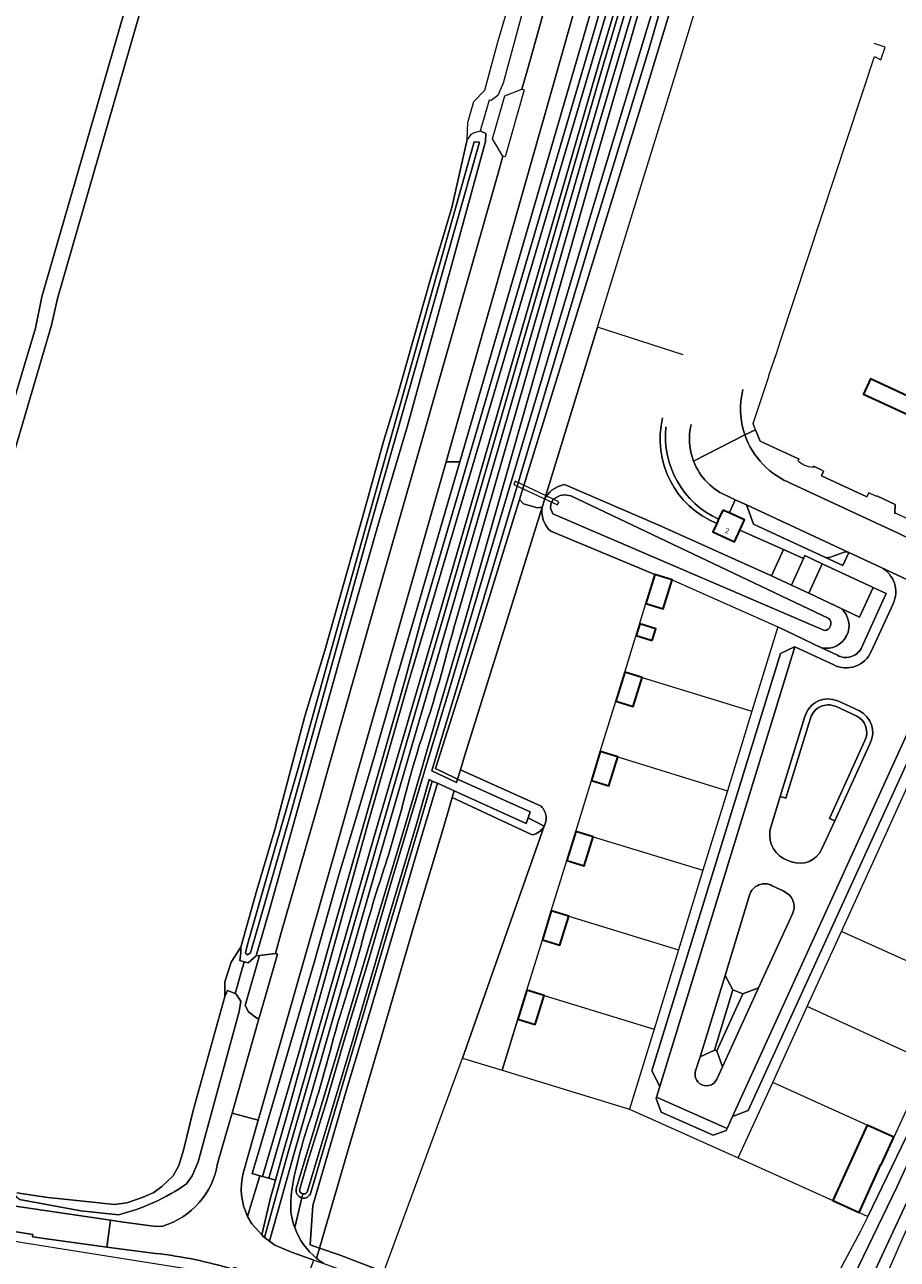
# Model space of a CAD drawing. Extents: x 151587 to 155483, y 462503 to 464608.
# Tile 20 of 236: x 152103 to 152250, y 464142 to 464350. Entities that reach past the tile are written whole.
import ezdxf
from ezdxf.enums import TextEntityAlignment as Align

# ---------------------------------------------------------------- set-up
doc = ezdxf.new("R2010")
doc.units = 0
doc.header["$LTSCALE"] = 0.5
for name, color, linetype, lineweight in [('B-RO-GR-BEPLANTING_CULTUUR_BOSPLANTSOEN-GV', 251, 'CONTINUOUS', 18), ('B-RO-GR-GRAS-GV', 251, 'CONTINUOUS', 13), ('B-RO-GR-GROENVOORZIENING-GV', 251, 'CONTINUOUS', 18), ('B-RO-GR-HAAG-GV', 251, 'CONTINUOUS', 13), ('B-RO-GR-HOUTWAL-GV', 251, 'CONTINUOUS', 13), ('B-RO-IE-TERREINAFSCHEIDING_KUNSTMATIG_HEKWERK-G', 251, 'IE-TERREINAFSCHEIDING-KUNSTMATIG', 18), ('B-RO-IE-TERREINAFSCHEIDING_KUNSTMATIG_MUUR-G', 251, 'IE-TERREINAFSCHEIDING-KUNSTMATIG-DICHT', 18), ('B-RO-KW-KUNSTWERK_DUIKER-GV', 251, 'CONTINUOUS', 18), ('B-RO-OG-BEBOUWING-GV', 6, 'CONTINUOUS', 35), ('B-RO-OG-BEBOUWING-T18', 1, 'CONTINUOUS', 18), ('B-RO-OG-TERREIN_CULTUURSCHEIDING-GV', 251, 'CONTINUOUS', 18), ('B-RO-OG-WATER-GV', 251, 'CONTINUOUS', 18), ('B-RO-OG-WATER_SLOOT-GV', 251, 'CONTINUOUS', 18), ('B-RO-OG-WEG-GV', 251, 'CONTINUOUS', 18), ('B-RO-VH-VERHARDING_ASFALT-GV', 251, 'CONTINUOUS', 18), ('B-RO-VH-VERHARDING_BETONSTRAATSTEEN-GV', 251, 'CONTINUOUS', 18), ('B-RO-VH-VERHARDING_FUNDERING_ZAND-GV', 251, 'CONTINUOUS', 18), ('B-RO-VH-VERHARDING_GESLOTEN-GV', 251, 'CONTINUOUS', 18), ('B-RO-VH-VERHARDING_HOUTSNIPPERS-GV', 251, 'CONTINUOUS', 18), ('B-RO-VH-VERHARDING_TEGEL-GV', 251, 'CONTINUOUS', 18), ('B-RO-VH-VERHARDING_TEGEL_RUBBER-GV', 251, 'CONTINUOUS', 18)]:
    doc.layers.add(name, color=color, linetype=linetype, lineweight=lineweight)
doc.styles.add('NLCS-ISO-M200-T18', font='NLCS-ISO.ttf', dxfattribs={"height": 0.36})
doc.linetypes.add('IE-TERREINAFSCHEIDING-KUNSTMATIG', pattern='A,4,[82,NLCS.SHX,S=0.75,R=90,X=0,Y=0],4,-2', length=10)
doc.linetypes.add('IE-TERREINAFSCHEIDING-KUNSTMATIG-DICHT', pattern='A,8,-1,[82,NLCS.SHX,S=0.75,R=90,X=0,Y=0],-1', length=10)

msp = doc.modelspace()

# ---------------------------------------------------------------- linework, layer by layer
at = {"layer": 'B-RO-GR-BEPLANTING_CULTUUR_BOSPLANTSOEN-GV', "flags": 128}
for points in [[(152228.895, 464419.358), (152227.893, 464418.815), (152226.941, 464418.188), (152226.046, 464417.482), (152225.215, 464416.703), (152224.453, 464415.855), (152223.766, 464414.945), (152223.16, 464413.98), (152222.746, 464413.322), (152206.417, 464356.756), (152198.6, 464330.431), (152175.642, 464250.679)], [(152148.533, 464154.185), (152149.117, 464156.302), (152151.05, 464162.565), (152156.613, 464181.055), (152160.066, 464192.804), (152166.712, 464214.902), (152169.493, 464224.266), (152172.126, 464233.48), (152176.983, 464250.12), (152198.363, 464325.341), (152207.313, 464356.226), (152217.052, 464389.467), (152223.906, 464412.602)], [(152188.285, 464213.867), (152174.819, 464220.178), (152174.015, 464217.432), (152172.892, 464213.589), (152168.434, 464198.719), (152162.581, 464178.731), (152157.479, 464161.554), (152152.464, 464144.206)], [(152152.464, 464144.206), (152155.944, 464142.997), (152162.508, 464140.5), (152163.294, 464140.227), (152176.553, 464176.243), (152190.321, 464215.364)], [(152148.27, 464147.682), (152149.461, 464152.683)]]:
    msp.add_lwpolyline(points, dxfattribs=at)
at = {"layer": 'B-RO-GR-BEPLANTING_CULTUUR_BOSPLANTSOEN-GV'}
for points in [[(152175.642, 464250.679, 0.0042145), (152173.566, 464243.135)], [(152173.566, 464243.135, -0.0155632), (152170.082, 464231.445)], [(152170.082, 464231.445, 0.018089), (152166.717, 464219.905)], [(152166.717, 464219.905, -0.0183929), (152163.06, 464207.35)], [(152190.321, 464215.364, -0.2317322), (152188.285, 464213.867)], [(152163.06, 464207.35, 0.0146979), (152159.606, 464195.779)], [(152159.606, 464195.779, -0.0127432), (152156.884, 464186.535)], [(152156.884, 464186.535, 0.0137469), (152154.338, 464177.827)], [(152154.338, 464177.827, -0.0149828), (152150.562, 464165.004)], [(152150.562, 464165.004, 0.0195509), (152148.487, 464157.698)], [(152148.487, 464157.698, 0.0403465), (152147.621, 464152.245)], [(152147.621, 464152.245, 0.070862), (152147.814, 464149.268)], [(152149.461, 464152.683, -0.4023755), (152148.533, 464154.185)], [(152147.814, 464149.268, 0.0352921), (152148.27, 464147.682)]]:
    msp.add_lwpolyline(points, format="xyb", dxfattribs=at)
at = {"layer": 'B-RO-GR-GRAS-GV', "flags": 128}
for points in [[(152095.14, 464267.972), (152104.57, 464299.334), (152105.651, 464304.616), (152143.31, 464434.736)], [(152101.417, 464153.525), (152106.64, 464152.754), (152113.148, 464152.05), (152117.855, 464151.584), (152119.954, 464151.849), (152122.699, 464152.819), (152124.544, 464153.583), (152125.888, 464154.593), (152127.776, 464156.408), (152128.714, 464158.166), (152129.546, 464160.723), (152131.148, 464167.438), (152136.464, 464186.638), (152136.496, 464189.121), (152137.537, 464192.407), (152139.212, 464194.94), (152141.898, 464204.551), (152144.955, 464214.961), (152150.002, 464233.905), (152153.348, 464244.955), (152156.369, 464255.687), (152160.144, 464269.022), (152163.251, 464280.235), (152165.508, 464287.561), (152171.087, 464307.383), (152174.729, 464319.675), (152177.357, 464331.135), (152177.475, 464334.013), (152178.443, 464337.544), (152180.295, 464339.425), (152182.549, 464347.754), (152186.366, 464360.729)], [(152123.816, 464358.145), (152108.303, 464304.326), (152107.269, 464299.844), (152096.62, 464263.63)]]:
    msp.add_lwpolyline(points, dxfattribs=at)
at = {"layer": 'B-RO-GR-GROENVOORZIENING-GV', "flags": 128}
for points in [[(152199.565, 464367.79), (152191.581, 464339.259), (152188.415, 464328.201), (152184.626, 464314.964), (152177.245, 464288.895), (152173.785, 464276.76), (152176.09, 464276.76), (152189.07, 464321.412), (152199.072, 464355.819)], [(152140.309, 464149.554), (152140.807, 464151.216), (152142.365, 464156.412), (152141.105, 464156.767), (152142.255, 464160.699), (152151.523, 464192.373), (152152.655, 464196.36), (152155.647, 464206.895), (152158.897, 464217.691), (152161.706, 464227.234), (152164.56, 464237.194), (152165.158, 464239.281), (152168.524, 464250.732), (152174.981, 464272.944), (152176.09, 464276.76), (152173.785, 464276.76), (152165.2, 464246.652), (152158.994, 464224.831), (152154.871, 464210.335), (152142.474, 464167.132), (152142.087, 464165.761), (152139.575, 464156.851)], [(152239.41, 464235.557), (152243.034, 464233.899)], [(152243.472, 464234.798), (152239.812, 464236.473)], [(152234.265, 464233.852), (152230.114, 464220.368), (152231.07, 464220.074), (152235.222, 464233.563)], [(152244.395, 464229.788), (152238.396, 464216.644), (152239.305, 464216.229)], [(152239.305, 464216.229), (152245.301, 464229.364)]]:
    msp.add_lwpolyline(points, dxfattribs=at)
at = {"layer": 'B-RO-GR-GROENVOORZIENING-GV'}
for points in [[(152239.812, 464236.473, 0.4476129), (152234.265, 464233.852)], [(152235.222, 464233.563, -0.4464815), (152239.41, 464235.557)], [(152243.034, 464233.899, -0.404995), (152244.395, 464229.788)], [(152245.301, 464229.364, 0.4060996), (152243.472, 464234.798)], [(152139.575, 464156.851, 0.1702079), (152140.309, 464149.554)]]:
    msp.add_lwpolyline(points, format="xyb", dxfattribs=at)
at = {"layer": 'B-RO-GR-HAAG-GV'}
for points in [[(152239.812, 464236.473, 0.4476129), (152234.265, 464233.852)], [(152235.222, 464233.563, -0.4464815), (152239.41, 464235.557)], [(152243.034, 464233.899, -0.404995), (152244.395, 464229.788)], [(152245.301, 464229.364, 0.4060996), (152243.472, 464234.798)]]:
    msp.add_lwpolyline(points, format="xyb", dxfattribs=at)
at = {"layer": 'B-RO-GR-HAAG-GV', "flags": 128}
for points in [[(152239.41, 464235.557), (152243.034, 464233.899)], [(152243.472, 464234.798), (152239.812, 464236.473)], [(152234.265, 464233.852), (152230.114, 464220.368), (152231.07, 464220.074), (152235.222, 464233.563)], [(152244.395, 464229.788), (152238.396, 464216.644), (152239.305, 464216.229), (152245.301, 464229.364)]]:
    msp.add_lwpolyline(points, dxfattribs=at)
at = {"layer": 'B-RO-GR-HOUTWAL-GV', "flags": 128}
for points in [[(152213.753, 464294.796), (152199.339, 464299.512), (152190.308, 464270.232)], [(152193.765, 464272.949), (152209.649, 464266.101), (152228.657, 464257.578), (152230.674, 464261.997), (152223.306, 464265.282), (152222.413, 464263.319), (152218.766, 464264.98), (152219.412, 464266.399)], [(152190.03, 464269.332), (152189.973, 464269.147), (152183.88, 464249.395), (152176.88, 464227.151), (152176.203, 464224.873), (152189.838, 464218.697)], [(152190.321, 464215.364), (152176.553, 464176.243), (152183.263, 464174.187), (152185.9, 464182.806), (152187.391, 464187.678), (152190.019, 464196.198), (152191.527, 464201.071), (152194.151, 464209.554), (152195.66, 464214.441), (152198.306, 464223.049), (152199.788, 464227.932), (152202.384, 464236.45), (152203.9, 464241.327), (152207.46, 464252.894), (152208.967, 464257.77), (152191.417, 464265.082)]]:
    msp.add_lwpolyline(points, dxfattribs=at)
at = {"layer": 'B-RO-GR-HOUTWAL-GV'}
for points in [[(152219.412, 464266.399, -0.3705624), (152210.294, 464284.224)], [(152190.308, 464270.232, -0.2565626), (152193.765, 464272.949)], [(152191.417, 464265.082, -0.2613716), (152190.03, 464269.332)], [(152189.838, 464218.697, -0.1698188), (152190.634, 464216.978)], [(152190.634, 464216.978, -0.1456504), (152190.321, 464215.364)]]:
    msp.add_lwpolyline(points, format="xyb", dxfattribs=at)
at = {"layer": 'B-RO-IE-TERREINAFSCHEIDING_KUNSTMATIG_HEKWERK-G', "flags": 128}
for points in [[(152231.994, 464256.005), (152234.012, 464260.462)], [(152234.012, 464260.462), (152234.25, 464260.972), (152237.192, 464259.602)], [(152237.192, 464259.602), (152245.777, 464255.602)], [(152211.896, 464256.864), (152229.7, 464248.938)], [(152234.925, 464254.624), (152231.994, 464256.005)], [(152240.4, 464252.042), (152234.925, 464254.624)], [(152245.777, 464255.602), (152243.493, 464250.585), (152240.4, 464252.042)], [(152203.9, 464241.327), (152207.46, 464252.894)], [(152206.827, 464240.416), (152225.333, 464234.741)], [(152199.788, 464227.932), (152202.384, 464236.45)], [(152202.721, 464227.042), (152221.209, 464221.333)], [(152195.66, 464214.441), (152198.306, 464223.049)], [(152198.588, 464213.536), (152217.093, 464207.953)], [(152191.527, 464201.071), (152194.151, 464209.554)], [(152194.455, 464200.165), (152212.947, 464194.475)], [(152187.391, 464187.678), (152190.019, 464196.198)], [(152258.144, 464189.638), (152240.442, 464197.591)], [(152190.322, 464186.782), (152208.839, 464181.121)], [(152252.29, 464176.875), (152234.678, 464184.956)], [(152185.9, 464182.806), (152183.263, 464174.187)], [(152183.263, 464174.187), (152204.687, 464167.622)], [(152244.756, 464164.96), (152228.841, 464172.16)], [(152252.955, 464170.964), (152249.254, 464162.917)], [(152204.687, 464167.622), (152223.035, 464159.431)], [(152223.035, 464159.431), (152238.982, 464152.243)]]:
    msp.add_lwpolyline(points, dxfattribs=at)
at = {"layer": 'B-RO-IE-TERREINAFSCHEIDING_KUNSTMATIG_MUUR-G', "flags": 128}
for points in [[(152225.973, 464282.194), (152226.742, 464280.255), (152233.28, 464277.244), (152233.082, 464276.996)], [(152235.644, 464275.847), (152235.731, 464276.072), (152236.887, 464275.515)], [(152237.433, 464275.211), (152237.085, 464274.399), (152244.737, 464270.877), (152245.061, 464271.541)], [(152246.416, 464271.021), (152249.469, 464269.591)], [(152249.469, 464269.591), (152249.428, 464268.045)]]:
    msp.add_lwpolyline(points, dxfattribs=at)
at = {"layer": 'B-RO-KW-KUNSTWERK_DUIKER-GV', "flags": 128}
msp.add_lwpolyline([(152185.204, 464272.983), (152192.559, 464269.52), (152192.815, 464270.062), (152185.46, 464273.525)], close=True, dxfattribs=at)
at = {"layer": 'B-RO-OG-BEBOUWING-GV', "flags": 128}
for points in [[(152265.059, 464281.642), (152245.311, 464290.755), (152244.138, 464288.213), (152257.348, 464282.117), (152257.257, 464281.917), (152263.794, 464278.9)], [(152220.437, 464268.648), (152219.732, 464267.101), (152219.412, 464266.399), (152218.766, 464264.98), (152222.413, 464263.319), (152223.306, 464265.282), (152224.083, 464266.988), (152221.514, 464268.158)], [(152208.967, 464257.77), (152207.46, 464252.894), (152210.389, 464251.989), (152211.896, 464256.864)], [(152208.524, 464246.683), (152209.129, 464248.642), (152206.454, 464249.469), (152205.849, 464247.51)], [(152202.384, 464236.45), (152205.311, 464235.54), (152206.827, 464240.416), (152203.9, 464241.327)], [(152198.306, 464223.049), (152201.239, 464222.159), (152202.721, 464227.042), (152199.788, 464227.932)], [(152195.66, 464214.441), (152194.151, 464209.554), (152197.08, 464208.65), (152198.588, 464213.536)], [(152191.527, 464201.071), (152190.019, 464196.198), (152192.948, 464195.292), (152194.455, 464200.165)], [(152187.391, 464187.678), (152185.9, 464182.806), (152188.831, 464181.909), (152190.322, 464186.782)], [(152238.982, 464152.243), (152243.439, 464150.219), (152247.102, 464158.285), (152247.142, 464158.267), (152249.254, 464162.917), (152244.756, 464164.96)]]:
    msp.add_lwpolyline(points, close=True, dxfattribs=at)
at = {"layer": 'B-RO-OG-TERREIN_CULTUURSCHEIDING-GV', "flags": 128}
for points in [[(152226.316, 464432.222), (152225.609, 464432.35), (152225.519, 464432.366), (152223.144, 464423.788), (152223.097, 464423.627), (152210.642, 464381.423), (152199.472, 464343.798), (152172.485, 464250.603), (152161.687, 464213.626), (152146.386, 464160.546), (152145.031, 464155.662), (152144.135, 464152.435), (152142.703, 464146.47), (152143.077, 464146.061), (152143.182, 464145.985), (152147.181, 464160.4), (152162.481, 464213.477), (152168.245, 464233.306), (152173.279, 464250.453), (152200.266, 464343.647), (152211.435, 464381.271), (152223.891, 464423.476), (152223.939, 464423.641), (152225.595, 464429.61)], [(152172.329, 464222.577), (152169.257, 464212.265), (152161.063, 464184.323), (152157.022, 464170.873), (152151.316, 464151.4), (152150.873, 464144.758), (152152.464, 464144.206), (152157.479, 464161.554), (152162.581, 464178.731), (152168.434, 464198.719), (152172.892, 464213.589), (152174.015, 464217.432), (152174.819, 464220.178), (152175.145, 464221.29)], [(152139.025, 464192.685), (152139.201, 464194.016), (152139.212, 464194.94), (152137.537, 464192.407), (152136.496, 464189.121), (152136.464, 464186.638), (152136.944, 464187.672), (152138.22, 464187.111), (152139.745, 464192.479)], [(152145.031, 464155.662), (152143.908, 464155.978), (152142.853, 464156.275), (152142.365, 464156.412), (152140.807, 464151.216), (152140.309, 464149.554), (152141.022, 464148.307), (152142.703, 464146.47), (152144.135, 464152.435)]]:
    msp.add_lwpolyline(points, close=True, dxfattribs=at)
for points in [[(152175.642, 464250.679), (152198.6, 464330.431), (152206.417, 464356.756), (152222.746, 464413.322), (152225.52, 464422.929), (152225.565, 464423.084), (152228.055, 464431.987), (152227.639, 464431.983), (152227.302, 464432.044), (152226.582, 464429.432), (152224.926, 464423.463), (152224.878, 464423.298), (152212.422, 464381.093), (152201.253, 464343.469), (152174.266, 464250.275), (152169.232, 464233.127), (152163.468, 464213.299), (152148.168, 464160.221), (152144.046, 464145.365), (152144.937, 464144.726), (152147.309, 464143.723), (152147.884, 464143.48), (152151.481, 464142.164), (152153.176, 464141.61)], [(152229.668, 464414.422), (152214.347, 464362.064), (152214.294, 464361.882), (152213.835, 464360.313), (152207.736, 464340.307), (152186.176, 464270.408), (152186.832, 464269.673), (152189.189, 464269.034), (152189.973, 464269.147), (152190.03, 464269.332), (152190.308, 464270.232)], [(152203.967, 464363.229), (152170.757, 464250.744), (152167.391, 464239.441), (152164.173, 464228.259), (152160.721, 464216.152), (152157.212, 464203.598), (152153.324, 464189.554), (152150.078, 464177.954), (152146.979, 464166.743), (152143.908, 464155.978), (152145.031, 464155.662), (152146.386, 464160.546), (152161.687, 464213.626), (152172.485, 464250.603), (152199.472, 464343.798), (152210.642, 464381.423)], [(152202.979, 464364.294), (152198.929, 464349.985), (152169.716, 464250.56), (152166.881, 464240.094), (152154.303, 464196.139), (152149.01, 464177.294), (152142.853, 464156.275), (152143.908, 464155.978), (152146.979, 464166.743), (152150.078, 464177.954), (152153.324, 464189.554), (152157.212, 464203.598), (152160.721, 464216.152), (152164.173, 464228.259), (152167.391, 464239.441), (152170.757, 464250.744), (152203.967, 464363.229)], [(152190.308, 464270.232), (152199.339, 464299.512), (152205.235, 464318.627), (152211.561, 464339.138), (152217.671, 464359.181), (152217.902, 464359.972), (152218.046, 464360.448)], [(152219.732, 464267.101), (152220.437, 464268.648), (152221.514, 464268.158), (152221.645, 464268.365), (152222.539, 464270.399), (152221.41, 464270.92)], [(152219.412, 464266.399), (152219.732, 464267.101)], [(152243.746, 464245.29), (152247.992, 464254.57), (152245.777, 464255.602), (152243.493, 464250.585), (152240.4, 464252.042)], [(152237.086, 464245.434), (152239.756, 464244.168)], [(152243.034, 464233.899), (152239.41, 464235.557)], [(152235.222, 464233.563), (152231.07, 464220.074), (152230.114, 464220.368), (152228.525, 464215.205), (152228.376, 464214.549)], [(152237.151, 464211.508), (152239.305, 464216.229), (152238.396, 464216.644), (152244.395, 464229.788)], [(152278.455, 464226.702), (152274.777, 464218.644), (152272.655, 464213.994), (152271.445, 464211.375), (152268.83, 464205.713), (152266.655, 464201.085), (152263.041, 464193.024), (152260.937, 464188.374), (152260.881, 464188.324), (152258.787, 464183.681), (152255.077, 464175.599), (152252.955, 464170.964), (152249.254, 464162.917), (152247.142, 464158.267), (152247.102, 464158.285), (152243.439, 464150.219), (152244.88, 464149.565), (152255.431, 464171.419), (152267.038, 464196.832), (152275.8, 464215.826)], [(152231.389, 464209.559), (152231.993, 464209.356)], [(152231.222, 464204.081), (152230.599, 464204.443), (152228.772, 464205.311)], [(152224.962, 464203.735), (152220.818, 464190.197), (152222.131, 464187.739), (152223.818, 464187.107), (152226.462, 464188.087), (152232.17, 464200.582)], [(152219.034, 464177.608), (152216.601, 464176.453), (152215.906, 464174.247)], [(152219.425, 464172.687), (152220.381, 464174.778), (152219.416, 464177.464), (152219.034, 464177.608)], [(152152.464, 464144.206), (152151.969, 464142.481)], [(152153.176, 464141.61), (152162.546, 464138.196), (152163.294, 464140.227), (152162.508, 464140.5), (152155.944, 464142.997), (152152.464, 464144.206)]]:
    msp.add_lwpolyline(points, dxfattribs=at)
at = {"layer": 'B-RO-OG-TERREIN_CULTUURSCHEIDING-GV'}
for points in [[(152210.294, 464284.224, 0.3705624), (152219.412, 464266.399)], [(152219.732, 464267.101, -0.3220306), (152210.838, 464282.669)], [(152210.838, 464282.669, 0.3220306), (152219.732, 464267.101)], [(152215.51, 464276.873, -0.1523156), (152215.095, 464283.064)], [(152221.41, 464270.92, -0.209821), (152215.51, 464276.873)], [(152173.566, 464243.135, -0.0042145), (152175.642, 464250.679)], [(152240.4, 464252.042, -0.7762854), (152237.086, 464245.434)], [(152239.756, 464244.168, 0.415059), (152243.746, 464245.29)], [(152170.082, 464231.445, 0.0155632), (152173.566, 464243.135)], [(152239.41, 464235.557, 0.4464815), (152235.222, 464233.563)], [(152244.395, 464229.788, 0.404995), (152243.034, 464233.899)], [(152166.717, 464219.905, -0.018089), (152170.082, 464231.445)], [(152163.06, 464207.35, 0.0183929), (152166.717, 464219.905)], [(152228.376, 464214.549, 0.3535549), (152231.389, 464209.559)], [(152231.993, 464209.356, 0.3950947), (152237.151, 464211.508)], [(152159.606, 464195.779, -0.0146979), (152163.06, 464207.35)], [(152228.772, 464205.311, 0.484552), (152224.962, 464203.735)], [(152232.17, 464200.582, 0.3754632), (152231.222, 464204.081)], [(152156.884, 464186.535, 0.0127432), (152159.606, 464195.779)], [(152154.338, 464177.827, -0.0137469), (152156.884, 464186.535)], [(152150.562, 464165.004, 0.0149828), (152154.338, 464177.827)], [(152215.906, 464174.247, 0.9780277), (152219.425, 464172.687)], [(152148.487, 464157.698, -0.0195509), (152150.562, 464165.004)], [(152147.621, 464152.245, -0.0403465), (152148.487, 464157.698)], [(152147.814, 464149.268, -0.070862), (152147.621, 464152.245)], [(152148.27, 464147.682, -0.0352921), (152147.814, 464149.268)], [(152151.969, 464142.481, -0.1370806), (152148.27, 464147.682)], [(152153.176, 464141.61, -0.0309524), (152151.969, 464142.481)], [(152151.969, 464142.481, 0.0309524), (152153.176, 464141.61)]]:
    msp.add_lwpolyline(points, format="xyb", dxfattribs=at)
at = {"layer": 'B-RO-OG-WATER-GV', "flags": 128}
for points in [[(152150.381, 464153.629), (152158.11, 464179.514), (152163.816, 464198.957), (152168.793, 464215.717), (152170.942, 464223.202), (152171.465, 464222.966), (152172.329, 464222.577), (152175.145, 464221.29), (152187.311, 464215.777), (152187.631, 464216.781), (152187.952, 464217.786), (152175.73, 464223.283), (152175.516, 464222.731), (152171.397, 464224.663), (152172.831, 464229.583), (152179.273, 464250.817), (152198.425, 464315.074), (152208.085, 464346.707), (152212.486, 464361.971), (152222.298, 464397.802), (152226.495, 464412.499)], [(152225.043, 464411.597), (152218.4, 464387.898), (152210.042, 464357.73), (152198.517, 464319.598), (152174.012, 464237.361), (152170.146, 464224.627), (152164.497, 464205.69), (152160.692, 464192.688), (152156.564, 464179.059), (152153.55, 464168.741), (152150.503, 464158.87), (152149.07, 464153.979)], [(152199.072, 464355.819), (152189.07, 464321.412), (152176.09, 464276.76), (152174.981, 464272.944), (152168.524, 464250.732), (152165.158, 464239.281), (152164.56, 464237.194), (152161.706, 464227.234), (152158.897, 464217.691), (152155.647, 464206.895), (152152.655, 464196.36), (152151.523, 464192.373), (152142.255, 464160.699), (152141.105, 464156.767), (152142.365, 464156.412), (152142.853, 464156.275), (152149.01, 464177.294), (152154.303, 464196.139), (152166.881, 464240.094), (152169.716, 464250.56), (152198.929, 464349.985), (152202.979, 464364.294)], [(152194.804, 464271.043), (152193.831, 464271.208), (152192.991, 464271.118), (152191.866, 464270.504), (152191.441, 464269.632), (152191.385, 464268.947), (152191.781, 464268.031), (152237.569, 464248.322)], [(152238.329, 464250.377), (152194.804, 464271.043)], [(152238.943, 464125.03), (152282.216, 464218.003), (152282.919, 464219.736), (152283.736, 464222.001), (152284.047, 464223.416), (152284.037, 464224.765), (152283.793, 464226.191), (152282.946, 464228.451), (152281.869, 464229.78), (152279.522, 464231.41), (152256.327, 464242.016)], [(152255.903, 464239.901), (152258.087, 464238.9), (152261.704, 464237.007), (152279.063, 464228.962), (152279.667, 464228.628), (152280.07, 464228.311), (152280.54, 464227.8), (152280.948, 464226.844), (152281.092, 464225.344), (152281.08, 464224.114), (152280.85, 464223.292), (152280.702, 464222.765), (152277.72, 464215.426), (152249.79, 464154.459), (152236.044, 464126.097)]]:
    msp.add_lwpolyline(points, dxfattribs=at)
at = {"layer": 'B-RO-OG-WATER-GV'}
for points in [[(152237.569, 464248.322, 0.6121266), (152238.329, 464250.377)], [(152149.07, 464153.979, 0.3019612), (152149.624, 464153.365)], [(152149.624, 464153.365, 0.2954458), (152150.381, 464153.629)]]:
    msp.add_lwpolyline(points, format="xyb", dxfattribs=at)
at = {"layer": 'B-RO-OG-WATER_SLOOT-GV', "flags": 128}
for points in [[(152096.125, 464262.202), (152096.62, 464263.63), (152107.269, 464299.844), (152108.303, 464304.326), (152123.816, 464358.145), (152138.959, 464410.311), (152145.743, 464433.986), (152145.789, 464434.528), (152145.115, 464434.992), (152144.91, 464435.041), (152144.436, 464435.153), (152143.838, 464435.17), (152143.31, 464434.736), (152105.651, 464304.616), (152104.57, 464299.334), (152095.14, 464267.972), (152094.293, 464266.626), (152093.982, 464266.605)], [(152174.729, 464319.675), (152171.087, 464307.383), (152165.508, 464287.561), (152163.251, 464280.235), (152160.144, 464269.022), (152156.369, 464255.687), (152153.348, 464244.955), (152150.002, 464233.905), (152144.955, 464214.961), (152141.898, 464204.551), (152139.212, 464194.94), (152139.201, 464194.016), (152139.025, 464192.685), (152139.745, 464192.479), (152140.398, 464192.292), (152141.769, 464193.462), (152144.043, 464201.249), (152149.526, 464220.903), (152156.492, 464245.752), (152162.348, 464266.227), (152167.258, 464282.829), (152173.698, 464306.177), (152180.45, 464330.797), (152180.46, 464332.137), (152179.545, 464332.561), (152179.522, 464332.554), (152178.535, 464332.246), (152177.97, 464331.971), (152177.357, 464331.135)], [(152140.286, 464193.644), (152140.033, 464193.859), (152139.948, 464193.987), (152140.301, 464195.425), (152144.809, 464211.153), (152148.98, 464225.46), (152153.366, 464241.273), (152178.537, 464330.724), (152179.398, 464330.673), (152170.988, 464300.981), (152160.929, 464265.677), (152154.549, 464242.545), (152147.545, 464217.358), (152140.825, 464194.013)], [(152140.825, 464194.013), (152147.545, 464217.358), (152154.549, 464242.545), (152160.929, 464265.677), (152170.988, 464300.981), (152179.398, 464330.673), (152178.537, 464330.724), (152153.366, 464241.273), (152148.98, 464225.46), (152144.809, 464211.153), (152140.301, 464195.425), (152139.948, 464193.987), (152140.033, 464193.859), (152140.286, 464193.644)], [(152189.973, 464269.147), (152189.189, 464269.034), (152186.832, 464269.673), (152186.176, 464270.408), (152180.107, 464250.732), (152176.767, 464240.055), (152172.02, 464225.053), (152175.388, 464223.447), (152175.73, 464223.283), (152176.203, 464224.873), (152176.88, 464227.151), (152183.88, 464249.395)]]:
    msp.add_lwpolyline(points, close=True, dxfattribs=at)
for points in [[(152223.906, 464412.602), (152217.052, 464389.467), (152207.313, 464356.226), (152198.363, 464325.341), (152176.983, 464250.12), (152172.126, 464233.48), (152169.493, 464224.266), (152166.712, 464214.902), (152160.066, 464192.804), (152156.613, 464181.055), (152151.05, 464162.565), (152149.117, 464156.302), (152148.533, 464154.185)], [(152226.495, 464412.499), (152222.298, 464397.802), (152212.486, 464361.971), (152208.085, 464346.707), (152198.425, 464315.074), (152179.273, 464250.817), (152172.831, 464229.583), (152171.397, 464224.663), (152175.516, 464222.731), (152175.73, 464223.283), (152175.388, 464223.447), (152172.02, 464225.053), (152176.767, 464240.055), (152180.107, 464250.732), (152186.176, 464270.408), (152207.736, 464340.307), (152213.835, 464360.313), (152214.294, 464361.882), (152214.347, 464362.064), (152229.668, 464414.422)], [(152149.07, 464153.979), (152150.503, 464158.87), (152153.55, 464168.741), (152156.564, 464179.059), (152160.692, 464192.688), (152164.497, 464205.69), (152170.146, 464224.627), (152174.012, 464237.361), (152198.517, 464319.598), (152210.042, 464357.73), (152218.4, 464387.898), (152225.043, 464411.597)], [(152240.4, 464252.042), (152234.925, 464254.624), (152231.994, 464256.005), (152228.657, 464257.578), (152209.649, 464266.101), (152193.765, 464272.949)], [(152191.781, 464268.031), (152191.385, 464268.947), (152191.441, 464269.632), (152191.866, 464270.504), (152192.991, 464271.118), (152193.831, 464271.208), (152194.804, 464271.043), (152238.329, 464250.377)], [(152190.308, 464270.232), (152190.03, 464269.332)], [(152237.569, 464248.322), (152191.781, 464268.031)], [(152191.417, 464265.082), (152208.967, 464257.77), (152211.896, 464256.864), (152229.7, 464248.938), (152237.086, 464245.434)], [(152232.293, 464125.742), (152236.362, 464124.922), (152236.032, 464125.341), (152235.949, 464125.659), (152236.044, 464126.097), (152249.79, 464154.459), (152277.72, 464215.426), (152280.702, 464222.765), (152280.85, 464223.292), (152281.08, 464224.114), (152281.092, 464225.344), (152280.948, 464226.844), (152280.54, 464227.8), (152280.07, 464228.311), (152279.667, 464228.628), (152279.063, 464228.962), (152261.704, 464237.007), (152258.087, 464238.9), (152255.903, 464239.901)], [(152284.16, 464231.439), (152282.946, 464228.451), (152283.793, 464226.191), (152284.037, 464224.765), (152284.047, 464223.416), (152283.736, 464222.001), (152282.919, 464219.736), (152282.216, 464218.003), (152238.943, 464125.03)], [(152248.493, 464140.633), (152250.683, 464145.654), (152263.182, 464173.281), (152281.622, 464213.707), (152283.434, 464217.806), (152285.325, 464223.954), (152285.823, 464225.572)], [(152151.007, 464153.572), (152153.611, 464162.578), (152158.704, 464179.725), (152164.616, 464199.914), (152169.095, 464214.855), (152171.465, 464222.966), (152170.942, 464223.202), (152168.793, 464215.717), (152163.816, 464198.957), (152158.11, 464179.514), (152150.381, 464153.629)], [(152151.969, 464142.481), (152152.464, 464144.206), (152150.873, 464144.758), (152151.316, 464151.4), (152157.022, 464170.873), (152161.063, 464184.323), (152169.257, 464212.265), (152172.329, 464222.577), (152171.465, 464222.966), (152169.095, 464214.855), (152164.616, 464199.914), (152158.704, 464179.725), (152153.611, 464162.578), (152151.007, 464153.572)], [(152189.838, 464218.697), (152176.203, 464224.873), (152175.73, 464223.283), (152187.952, 464217.786)], [(152187.311, 464215.777), (152175.145, 464221.29), (152174.819, 464220.178), (152188.285, 464213.867)], [(152278.859, 464222.866), (152275.8, 464215.826), (152267.038, 464196.832), (152255.431, 464171.419), (152244.88, 464149.565), (152243.662, 464147.041), (152232.293, 464125.742)], [(152190.321, 464215.364), (152187.631, 464216.781), (152187.311, 464215.777)], [(152187.952, 464217.786), (152187.631, 464216.781), (152190.321, 464215.364)], [(152130.035, 464155.042), (152131.007, 464156.398), (152131.984, 464158.761), (152138.917, 464184.098), (152139.19, 464185.849), (152138.423, 464187.022), (152138.22, 464187.111), (152136.944, 464187.672), (152136.464, 464186.638), (152131.148, 464167.438), (152129.546, 464160.723), (152128.714, 464158.166), (152127.776, 464156.408), (152125.888, 464154.593), (152124.544, 464153.583), (152122.699, 464152.819), (152119.954, 464151.849), (152117.855, 464151.584), (152113.148, 464152.05), (152106.64, 464152.754), (152101.417, 464153.525)], [(152101.877, 464152.407), (152112.208, 464150.5), (152118.565, 464149.834)], [(152149.461, 464152.683), (152148.27, 464147.682)], [(152149.461, 464152.683), (152149.624, 464153.365)], [(152149.624, 464153.365), (152149.461, 464152.683)]]:
    msp.add_lwpolyline(points, dxfattribs=at)
at = {"layer": 'B-RO-OG-WATER_SLOOT-GV'}
for points in [[(152193.765, 464272.949, 0.2565626), (152190.308, 464270.232)], [(152190.03, 464269.332, 0.2613716), (152191.417, 464265.082)], [(152237.086, 464245.434, 0.7762854), (152240.4, 464252.042)], [(152238.329, 464250.377, -0.6121266), (152237.569, 464248.322)], [(152190.634, 464216.978, 0.1698188), (152189.838, 464218.697)], [(152190.321, 464215.364, 0.1456504), (152190.634, 464216.978)], [(152188.285, 464213.867, 0.2317322), (152190.321, 464215.364)], [(152118.565, 464149.834, 0.0908088), (152130.035, 464155.042)], [(152148.533, 464154.185, 0.4023755), (152149.461, 464152.683)], [(152149.624, 464153.365, -0.3019612), (152149.07, 464153.979)], [(152151.007, 464153.572, -0.409445), (152149.461, 464152.683)], [(152149.461, 464152.683, 0.409445), (152151.007, 464153.572)], [(152150.381, 464153.629, -0.2954458), (152149.624, 464153.365)], [(152148.27, 464147.682, 0.1370806), (152151.969, 464142.481)]]:
    msp.add_lwpolyline(points, format="xyb", dxfattribs=at)
at = {"layer": 'B-RO-OG-WEG-GV', "flags": 128}
for points in [[(152104.118, 464146.525), (152095.708, 464147.826), (152095.446, 464146.273), (152104.171, 464144.878), (152134.922, 464139.963), (152137.534, 464139.207), (152137.655, 464139.675), (152137.836, 464140.379), (152137.899, 464140.624)], [(152124.818, 464143.327), (152116.622, 464144.387), (152106.009, 464145.844), (152104.176, 464146.124), (152104.06, 464146.125), (152104.118, 464146.525)]]:
    msp.add_lwpolyline(points, dxfattribs=at)
at = {"layer": 'B-RO-OG-WEG-GV'}
msp.add_lwpolyline([(152137.899, 464140.624, 0.0447231), (152124.818, 464143.327)], format="xyb", dxfattribs=at)
at = {"layer": 'B-RO-VH-VERHARDING_ASFALT-GV', "flags": 128}
for points in [[(152194.69, 464368.628), (152187.58, 464343.097), (152186.55, 464339.623), (152186.966, 464339.505), (152183.749, 464328.201), (152183.344, 464328.316), (152182.573, 464325.471), (152168.678, 464276.76), (152161.237, 464250.676), (152153.875, 464224.831), (152152.544, 464220.159), (152145.956, 464197.219), (152145.032, 464193.866), (152145.374, 464193.768), (152143.401, 464186.903), (152142.248, 464182.858), (152138.631, 464170.17), (152137.715, 464166.99), (152142.087, 464165.761), (152142.474, 464167.132), (152154.871, 464210.335), (152158.994, 464224.831), (152165.2, 464246.652), (152173.785, 464276.76), (152177.245, 464288.895), (152184.626, 464314.964), (152188.415, 464328.201), (152191.581, 464339.259), (152199.565, 464367.79)], [(152215.51, 464276.873), (152224.171, 464281.305)], [(152224.171, 464281.305), (152215.51, 464276.873)], [(152284.827, 464248.593), (152251.013, 464264.273), (152250.009, 464264.743), (152246.208, 464266.489), (152243.076, 464267.972), (152232.081, 464273.096)], [(152221.41, 464270.92), (152222.539, 464270.399), (152224.41, 464269.536), (152241.678, 464261.497), (152241.684, 464261.494), (152247.128, 464258.953), (152260.452, 464252.728), (152261.335, 464252.362), (152261.382, 464252.34), (152261.404, 464252.33), (152268.672, 464248.969), (152281.019, 464243.218), (152281.036, 464243.21), (152281.066, 464243.196), (152297.124, 464235.735), (152297.142, 464235.729), (152297.158, 464235.724)], [(152139.575, 464156.851), (152142.087, 464165.761), (152137.715, 464166.99), (152137.215, 464165.257), (152135.262, 464158.482)], [(152095.708, 464147.826), (152104.118, 464146.525), (152104.06, 464146.125), (152104.176, 464146.124), (152106.009, 464145.844), (152116.622, 464144.387), (152116.674, 464144.783), (152117.192, 464148.897), (152098.904, 464151.627)], [(152126.056, 464147.926), (152124.853, 464147.854), (152119.039, 464148.646), (152117.192, 464148.897), (152116.674, 464144.783), (152116.622, 464144.387), (152124.818, 464143.327)], [(152143.182, 464145.985), (152143.077, 464146.061), (152142.703, 464146.47), (152141.022, 464148.307), (152140.309, 464149.554)], [(152137.899, 464140.624), (152137.999, 464141.011), (152139.836, 464140.427), (152143.533, 464139.253), (152147.557, 464137.975), (152149.658, 464137.271), (152151.327, 464141.751), (152151.481, 464142.164), (152147.884, 464143.48), (152147.309, 464143.723), (152144.937, 464144.726), (152144.046, 464145.365), (152143.182, 464145.985)]]:
    msp.add_lwpolyline(points, dxfattribs=at)
at = {"layer": 'B-RO-VH-VERHARDING_ASFALT-GV'}
for points in [[(152224.171, 464281.305, -0.1454601), (152223.838, 464288.998)], [(152215.095, 464283.064, 0.1523156), (152215.51, 464276.873)], [(152232.081, 464273.096, -0.2210422), (152224.171, 464281.305)], [(152215.51, 464276.873, 0.209821), (152221.41, 464270.92)], [(152135.262, 464158.482, -0.2868158), (152126.056, 464147.926)], [(152140.309, 464149.554, -0.1702079), (152139.575, 464156.851)], [(152124.818, 464143.327, -0.0447231), (152137.899, 464140.624)]]:
    msp.add_lwpolyline(points, format="xyb", dxfattribs=at)
at = {"layer": 'B-RO-VH-VERHARDING_BETONSTRAATSTEEN-GV', "flags": 128}
for points in [[(152241.678, 464261.497), (152224.41, 464269.536), (152225.602, 464266.269), (152237.647, 464260.684)], [(152237.647, 464260.684), (152240.666, 464259.284), (152241.684, 464261.494), (152241.678, 464261.497)], [(152238.397, 464260.676), (152240.912, 464261.562)], [(152240.912, 464261.562), (152238.397, 464260.676)], [(152260.452, 464252.728), (152247.128, 464258.953)], [(152249.133, 464252.852), (152245.458, 464244.81)], [(152239.135, 464242.544), (152232.585, 464245.569), (152209.804, 464171.472), (152209.253, 464169.664), (152221.143, 464164.403), (152222.068, 464166.417), (152253.776, 464235.879), (152252.758, 464236.336)], [(152239.812, 464236.473), (152243.472, 464234.798)], [(152228.376, 464214.549), (152228.525, 464215.205), (152230.114, 464220.368), (152234.265, 464233.852)], [(152245.301, 464229.364), (152239.305, 464216.229), (152237.151, 464211.508)], [(152231.993, 464209.356), (152231.389, 464209.559)], [(152228.772, 464205.311), (152230.599, 464204.443), (152231.222, 464204.081)], [(152215.906, 464174.247), (152216.601, 464176.453), (152220.818, 464190.197), (152224.962, 464203.735)], [(152232.17, 464200.582), (152226.462, 464188.087), (152220.381, 464174.778), (152219.425, 464172.687)]]:
    msp.add_lwpolyline(points, dxfattribs=at)
at = {"layer": 'B-RO-VH-VERHARDING_BETONSTRAATSTEEN-GV'}
for points in [[(152237.647, 464260.684, 0.1920067), (152238.397, 464260.676)], [(152238.397, 464260.676, -0.1920067), (152237.647, 464260.684)], [(152240.912, 464261.562, -0.1760807), (152241.678, 464261.497)], [(152241.678, 464261.497, 0.1760807), (152240.912, 464261.562)], [(152247.128, 464258.953, -0.4039794), (152249.133, 464252.852)], [(152245.458, 464244.81, -0.4336719), (152239.135, 464242.544)], [(152234.265, 464233.852, -0.4476129), (152239.812, 464236.473)], [(152243.472, 464234.798, -0.4060996), (152245.301, 464229.364)], [(152231.389, 464209.559, -0.3535549), (152228.376, 464214.549)], [(152237.151, 464211.508, -0.3950947), (152231.993, 464209.356)], [(152224.962, 464203.735, -0.484552), (152228.772, 464205.311)], [(152231.222, 464204.081, -0.3754632), (152232.17, 464200.582)], [(152219.425, 464172.687, -0.9780277), (152215.906, 464174.247)]]:
    msp.add_lwpolyline(points, format="xyb", dxfattribs=at)
at = {"layer": 'B-RO-VH-VERHARDING_BETONSTRAATSTEEN-GV', "flags": 128}
for points in [[(152232.585, 464245.569), (152232.501, 464245.608), (152230.147, 464244.455), (152208.495, 464174.093), (152209.804, 464171.472)], [(152222.068, 464166.417), (152224.725, 464167.399), (152254.887, 464233.46), (152253.938, 464235.806), (152253.776, 464235.879)], [(152216.601, 464176.453), (152219.034, 464177.608), (152222.131, 464187.739), (152220.818, 464190.197)], [(152219.416, 464177.464), (152223.818, 464187.107), (152222.131, 464187.739), (152219.034, 464177.608)], [(152223.818, 464187.107), (152219.416, 464177.464), (152220.381, 464174.778), (152226.462, 464188.087)], [(152209.253, 464169.664), (152209.186, 464169.444), (152210.038, 464167.145), (152218.814, 464163.249), (152220.98, 464164.046), (152221.143, 464164.403)]]:
    msp.add_lwpolyline(points, close=True, dxfattribs=at)
at = {"layer": 'B-RO-VH-VERHARDING_FUNDERING_ZAND-GV', "flags": 128}
msp.add_lwpolyline([(152227.302, 464432.044), (152226.316, 464432.222), (152225.595, 464429.61), (152223.939, 464423.641), (152223.891, 464423.476), (152211.435, 464381.271), (152200.266, 464343.647), (152173.279, 464250.453), (152168.245, 464233.306), (152162.481, 464213.477), (152147.181, 464160.4), (152143.182, 464145.985), (152144.046, 464145.365), (152148.168, 464160.221), (152163.468, 464213.299), (152169.232, 464233.127), (152174.266, 464250.275), (152201.253, 464343.469), (152212.422, 464381.093), (152224.878, 464423.298), (152224.926, 464423.463), (152226.582, 464429.432)], close=True, dxfattribs=at)
at = {"layer": 'B-RO-VH-VERHARDING_GESLOTEN-GV', "flags": 128}
for points in [[(152187.971, 464357.512), (152183.419, 464340.626), (152182.537, 464338.568), (152181.371, 464337.719), (152181.041, 464337.781), (152179.69, 464333.128), (152179.522, 464332.554), (152179.545, 464332.561), (152180.46, 464332.137), (152180.45, 464330.797), (152173.698, 464306.177), (152167.258, 464282.829), (152162.348, 464266.227), (152156.492, 464245.752), (152149.526, 464220.903), (152144.043, 464201.249), (152141.769, 464193.462), (152142.336, 464193.546), (152145.032, 464193.866), (152145.956, 464197.219), (152152.544, 464220.159), (152153.875, 464224.831), (152161.237, 464250.676), (152168.678, 464276.76), (152182.573, 464325.471), (152183.344, 464328.316), (152181.613, 464331.251), (152183.699, 464338.511), (152186.55, 464339.623), (152187.58, 464343.097), (152194.69, 464368.628)], [(152135.262, 464158.482), (152137.215, 464165.257), (152137.715, 464166.99), (152138.631, 464170.17), (152142.248, 464182.858), (152141.865, 464182.968), (152140.491, 464184.036), (152139.935, 464185.127), (152142.336, 464193.546), (152141.769, 464193.462), (152140.398, 464192.292), (152139.745, 464192.479), (152138.22, 464187.111), (152138.423, 464187.022), (152139.19, 464185.849), (152138.917, 464184.098), (152131.984, 464158.761), (152131.007, 464156.398), (152130.035, 464155.042)], [(152118.565, 464149.834), (152112.208, 464150.5), (152101.877, 464152.407), (152101.451, 464152.716), (152101.443, 464152.911), (152098.18, 464153.383), (152098.164, 464153.389), (152098.463, 464152.897), (152098.966, 464152.004), (152098.904, 464151.627), (152117.192, 464148.897), (152119.039, 464148.646), (152124.853, 464147.854), (152126.056, 464147.926)]]:
    msp.add_lwpolyline(points, dxfattribs=at)
at = {"layer": 'B-RO-VH-VERHARDING_GESLOTEN-GV'}
for points in [[(152126.056, 464147.926, 0.2868158), (152135.262, 464158.482)], [(152130.035, 464155.042, -0.0908088), (152118.565, 464149.834)]]:
    msp.add_lwpolyline(points, format="xyb", dxfattribs=at)
at = {"layer": 'B-RO-VH-VERHARDING_HOUTSNIPPERS-GV', "flags": 128}
msp.add_lwpolyline([(152245.777, 464255.602), (152237.192, 464259.602), (152234.925, 464254.624), (152240.4, 464252.042), (152243.493, 464250.585)], close=True, dxfattribs=at)
at = {"layer": 'B-RO-VH-VERHARDING_TEGEL-GV', "flags": 128}
for points in [[(152224.171, 464281.305), (152225.973, 464282.194), (152225.562, 464283.229), (152228.061, 464290.842), (152228.329, 464291.675), (152229.405, 464294.894), (152230.218, 464297.376), (152246.029, 464345.105), (152247.056, 464344.585), (152247.78, 464346.697), (152245.959, 464347.31)], [(152233.082, 464276.996), (152233.28, 464277.244), (152226.742, 464280.255), (152225.973, 464282.194), (152224.171, 464281.305)], [(152255.073, 464265.172), (152256.625, 464264.438), (152282.615, 464252.35), (152282.649, 464252.423), (152283.383, 464254.005), (152280.21, 464255.48), (152257.748, 464265.797), (152257.04, 464266.124), (152256.641, 464265.263), (152256.518, 464264.976), (152252.253, 464266.764), (152252.096, 464266.946), (152249.645, 464268.061), (152249.428, 464268.045), (152249.469, 464269.591), (152246.416, 464271.021), (152246.362, 464270.932), (152245.061, 464271.541), (152244.737, 464270.877), (152237.085, 464274.399), (152237.433, 464275.211), (152236.887, 464275.515), (152235.731, 464276.072), (152235.644, 464275.847)], [(152232.081, 464273.096), (152243.076, 464267.972), (152246.208, 464266.489), (152250.009, 464264.743), (152251.013, 464264.273)], [(152224.41, 464269.536), (152222.539, 464270.399), (152221.645, 464268.365), (152221.514, 464268.158), (152224.083, 464266.988), (152223.306, 464265.282), (152230.674, 464261.997), (152234.012, 464260.462), (152234.25, 464260.972), (152237.192, 464259.602), (152245.777, 464255.602), (152247.992, 464254.57), (152243.746, 464245.29)], [(152247.128, 464258.953), (152241.684, 464261.494), (152240.666, 464259.284), (152237.647, 464260.684), (152225.602, 464266.269), (152224.41, 464269.536)], [(152245.458, 464244.81), (152249.133, 464252.852)], [(152239.756, 464244.168), (152237.086, 464245.434), (152229.7, 464248.938), (152225.333, 464234.741), (152221.209, 464221.333), (152217.093, 464207.953), (152212.947, 464194.475), (152208.839, 464181.121), (152204.687, 464167.622), (152223.035, 464159.431), (152228.841, 464172.16), (152234.678, 464184.956), (152240.442, 464197.591), (152246.281, 464210.391), (152251.034, 464220.811), (152257.938, 464235.945), (152253.261, 464238.041)], [(152252.758, 464236.336), (152253.776, 464235.879), (152253.938, 464235.806), (152254.887, 464233.46), (152224.725, 464167.399), (152222.068, 464166.417), (152221.143, 464164.403), (152220.98, 464164.046), (152218.814, 464163.249), (152210.038, 464167.145), (152209.186, 464169.444), (152209.253, 464169.664), (152209.804, 464171.472), (152208.495, 464174.093), (152230.147, 464244.455), (152232.501, 464245.608), (152232.585, 464245.569), (152239.135, 464242.544)]]:
    msp.add_lwpolyline(points, dxfattribs=at)
at = {"layer": 'B-RO-VH-VERHARDING_TEGEL-GV'}
for points in [[(152223.838, 464288.998, 0.1454601), (152224.171, 464281.305)], [(152224.171, 464281.305, 0.2210422), (152232.081, 464273.096)], [(152235.644, 464275.847, -0.1938589), (152233.082, 464276.996)], [(152249.133, 464252.852, 0.4039794), (152247.128, 464258.953)], [(152239.135, 464242.544, 0.4336719), (152245.458, 464244.81)], [(152243.746, 464245.29, -0.415059), (152239.756, 464244.168)]]:
    msp.add_lwpolyline(points, format="xyb", dxfattribs=at)
at = {"layer": 'B-RO-VH-VERHARDING_TEGEL-GV', "flags": 128}
for points in [[(152228.657, 464257.578), (152231.994, 464256.005), (152234.012, 464260.462), (152230.674, 464261.997)], [(152142.248, 464182.858), (152143.401, 464186.903), (152145.374, 464193.768), (152145.032, 464193.866), (152142.336, 464193.546), (152139.935, 464185.127), (152140.491, 464184.036), (152141.865, 464182.968)]]:
    msp.add_lwpolyline(points, close=True, dxfattribs=at)
at = {"layer": 'B-RO-VH-VERHARDING_TEGEL_RUBBER-GV', "flags": 128}
msp.add_lwpolyline([(152237.192, 464259.602), (152234.25, 464260.972), (152234.012, 464260.462), (152231.994, 464256.005), (152234.925, 464254.624)], close=True, dxfattribs=at)

# ---------------------------------------------------------------- texts
at = {"layer": 'B-RO-OG-BEBOUWING-T18', "style": 'NLCS-ISO-M200-T18'}
msp.add_text('2', height=0.9, rotation=341.8, dxfattribs=at).set_placement((152221.164, 464265.148), align=Align.MIDDLE)

doc.saveas('drawing.dxf')
